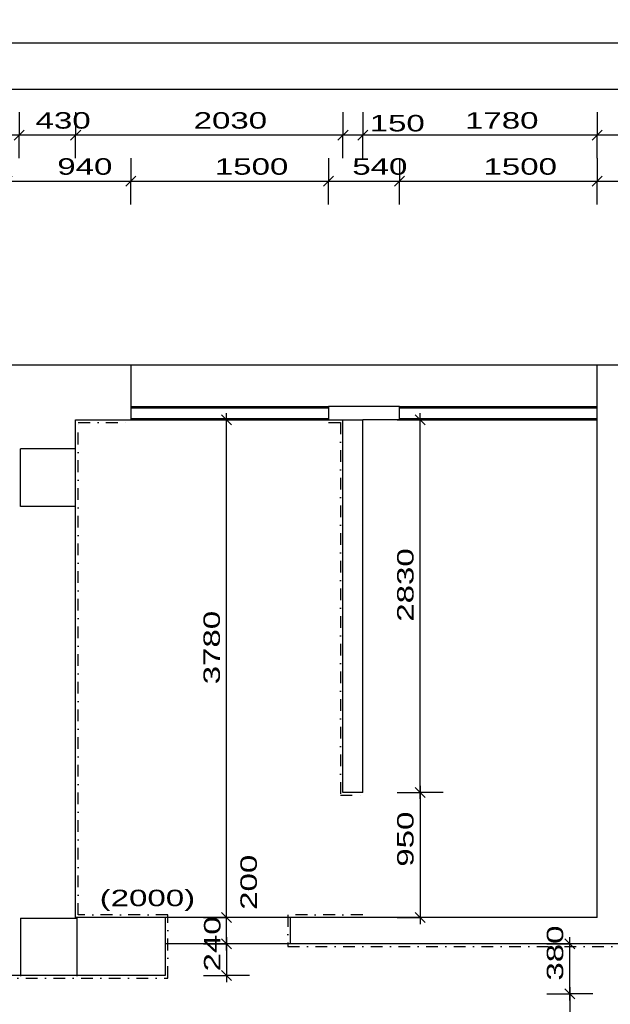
# Model space of a CAD drawing. Extents: x -196363 to 398972, y -489949 to -260582.
# Tile 58 of 256: x 70659 to 75144, y -374897 to -367420. Entities that reach past the tile are written whole.
import ezdxf

# ---------------------------------------------------------------- set-up
doc = ezdxf.new("R2010")
doc.units = 0
doc.header["$MEASUREMENT"] = 0
doc.linetypes.add('DOTDASH', pattern=[1, 0.3, -0.2, 0, -0.2, 0.3])
for name, color, linetype in [('koty', 1, 'Continuous'), ('noszdiv', 1, 'Continuous'), ('obklady', 14, 'Continuous'), ('okna', 2, 'Continuous')]:
    doc.layers.add(name, color=color, linetype=linetype)
doc.styles.add('SPIRITTXTSTYLE1', font='ROMAN')
doc.linetypes.add('CERCH2', pattern='A,0,-1,[17,dur+dsp vaclavov.shx,S=0.003401,R=0,X=-1,Y=0],0', length=1)
doc.dimstyles.new('SPIRITSTYLE186', dxfattribs={"dimtxt": 125, "dimasz": 12.7, "dimexe": 175, "dimexo": 1220.462158, "dimgap": 50, "dimtad": 1, "dimdec": 3, "dimzin": 0, "dimdsep": 46, "dimlunit": 7, "dimtxsty": 'SPIRITTXTSTYLE1', "dimblk1": '_TICKMARKS186', "dimblk2": '_TICKMARKS186', "dimsah": 1, "dimcen": 0.09, "dimdle": 50, "dimclrd": 1, "dimclre": 1, "dimclrt": 1, "dimadec": 0, "dimazin": 0, "dimtfac": 1, "dimtdec": 4, "dimtofl": 0, "dimtmove": 1, "dimatfit": 0, "dimfxl": 0, "dimtolj": 1, "dimtzin": 0, "dimarcsym": 0})
doc.dimstyles.new('SPIRITSTYLE187', dxfattribs={"dimtxt": 125, "dimasz": 12.7, "dimexe": 175, "dimexo": 1535.456787, "dimgap": 50, "dimtad": 1, "dimdec": 3, "dimzin": 0, "dimdsep": 46, "dimlunit": 7, "dimtxsty": 'SPIRITTXTSTYLE1', "dimblk1": '_TICKMARKS187', "dimblk2": '_TICKMARKS187', "dimsah": 1, "dimcen": 0.09, "dimdle": 50, "dimclrd": 1, "dimclre": 1, "dimclrt": 1, "dimadec": 0, "dimazin": 0, "dimtfac": 1, "dimtdec": 4, "dimtofl": 0, "dimtmove": 1, "dimatfit": 0, "dimfxl": 0, "dimtolj": 1, "dimtzin": 0, "dimarcsym": 0})
doc.dimstyles.new('SPIRITSTYLE197', dxfattribs={"dimtxt": 125, "dimasz": 12.7, "dimexe": 175, "dimexo": 4220.44043, "dimgap": 50, "dimtad": 1, "dimdec": 3, "dimzin": 0, "dimdsep": 46, "dimlunit": 7, "dimtxsty": 'SPIRITTXTSTYLE1', "dimblk1": '_TICKMARKS197', "dimblk2": '_TICKMARKS197', "dimsah": 1, "dimcen": 0.09, "dimdle": 50, "dimclrd": 1, "dimclre": 1, "dimclrt": 1, "dimadec": 0, "dimazin": 0, "dimtfac": 1, "dimtdec": 4, "dimtofl": 0, "dimtmove": 1, "dimatfit": 0, "dimfxl": 0, "dimtolj": 1, "dimtzin": 0, "dimarcsym": 0})
doc.dimstyles.new('SPIRITSTYLE198', dxfattribs={"dimtxt": 125, "dimasz": 12.7, "dimexe": 175, "dimexo": 3667.940674, "dimgap": 50, "dimtad": 1, "dimdec": 3, "dimzin": 0, "dimdsep": 46, "dimlunit": 7, "dimtxsty": 'SPIRITTXTSTYLE1', "dimblk1": '_TICKMARKS198', "dimblk2": '_TICKMARKS198', "dimsah": 1, "dimcen": 0.09, "dimdle": 50, "dimclrd": 1, "dimclre": 1, "dimclrt": 1, "dimadec": 0, "dimazin": 0, "dimtfac": 1, "dimtdec": 4, "dimtofl": 0, "dimtmove": 1, "dimatfit": 0, "dimfxl": 0, "dimtolj": 1, "dimtzin": 0, "dimarcsym": 0})
doc.dimstyles.new('SPIRITSTYLE199', dxfattribs={"dimtxt": 125, "dimasz": 12.7, "dimexe": 175, "dimexo": 3390.425781, "dimgap": 50, "dimtad": 1, "dimdec": 3, "dimzin": 0, "dimdsep": 46, "dimlunit": 7, "dimtxsty": 'SPIRITTXTSTYLE1', "dimblk1": '_TICKMARKS199', "dimblk2": '_TICKMARKS199', "dimsah": 1, "dimcen": 0.09, "dimdle": 50, "dimclrd": 1, "dimclre": 1, "dimclrt": 1, "dimadec": 0, "dimazin": 0, "dimtfac": 1, "dimtdec": 4, "dimtofl": 0, "dimtmove": 1, "dimatfit": 0, "dimfxl": 0, "dimtolj": 1, "dimtzin": 0, "dimarcsym": 0})
doc.dimstyles.new('SPIRITSTYLE200', dxfattribs={"dimtxt": 125, "dimasz": 12.7, "dimexe": 175, "dimexo": 3865.435547, "dimgap": 50, "dimtad": 1, "dimdec": 3, "dimzin": 0, "dimdsep": 46, "dimlunit": 7, "dimtxsty": 'SPIRITTXTSTYLE1', "dimblk1": '_TICKMARKS200', "dimblk2": '_TICKMARKS200', "dimsah": 1, "dimcen": 0.09, "dimdle": 50, "dimclrd": 1, "dimclre": 1, "dimclrt": 1, "dimadec": 0, "dimazin": 0, "dimtfac": 1, "dimtdec": 4, "dimtofl": 0, "dimtmove": 1, "dimatfit": 0, "dimfxl": 0, "dimtolj": 1, "dimtzin": 0, "dimarcsym": 0})
doc.dimstyles.new('SPIRITSTYLE201', dxfattribs={"dimtxt": 125, "dimasz": 12.7, "dimexe": 175, "dimexo": 3735.434082, "dimgap": 50, "dimtad": 1, "dimdec": 3, "dimzin": 0, "dimdsep": 46, "dimlunit": 7, "dimtxsty": 'SPIRITTXTSTYLE1', "dimblk1": '_TICKMARKS201', "dimblk2": '_TICKMARKS201', "dimsah": 1, "dimcen": 0.09, "dimdle": 50, "dimclrd": 1, "dimclre": 1, "dimclrt": 1, "dimadec": 0, "dimazin": 0, "dimtfac": 1, "dimtdec": 4, "dimtofl": 0, "dimtmove": 1, "dimatfit": 0, "dimfxl": 0, "dimtolj": 1, "dimtzin": 0, "dimarcsym": 0})
doc.dimstyles.new('SPIRITSTYLE203', dxfattribs={"dimtxt": 125, "dimasz": 12.7, "dimexe": 175, "dimexo": 1920.450439, "dimgap": 50, "dimtad": 1, "dimdec": 3, "dimzin": 0, "dimdsep": 46, "dimlunit": 7, "dimtxsty": 'SPIRITTXTSTYLE1', "dimblk1": '_TICKMARKS203', "dimblk2": '_TICKMARKS203', "dimsah": 1, "dimcen": 0.09, "dimdle": 50, "dimclrd": 1, "dimclre": 1, "dimclrt": 1, "dimadec": 0, "dimazin": 0, "dimtfac": 1, "dimtdec": 4, "dimtofl": 0, "dimtmove": 1, "dimatfit": 0, "dimfxl": 0, "dimtolj": 1, "dimtzin": 0, "dimarcsym": 0})
doc.dimstyles.new('SPIRITSTYLE205', dxfattribs={"dimtxt": 125, "dimasz": 12.7, "dimexe": 175, "dimexo": 2270.44458, "dimgap": 50, "dimtad": 1, "dimdec": 3, "dimzin": 0, "dimdsep": 46, "dimlunit": 7, "dimtxsty": 'SPIRITTXTSTYLE1', "dimblk1": '_TICKMARKS205', "dimblk2": '_TICKMARKS205', "dimsah": 1, "dimcen": 0.09, "dimdle": 50, "dimclrd": 1, "dimclre": 1, "dimclrt": 1, "dimadec": 0, "dimazin": 0, "dimtfac": 1, "dimtdec": 4, "dimtofl": 0, "dimtmove": 1, "dimatfit": 0, "dimfxl": 0, "dimtolj": 1, "dimtzin": 0, "dimarcsym": 0})
doc.dimstyles.new('SPIRITSTYLE245', dxfattribs={"dimtxt": 125, "dimasz": 12.7, "dimexe": 175, "dimexo": 362.467957, "dimgap": 50, "dimtad": 1, "dimdec": 3, "dimzin": 0, "dimdsep": 46, "dimlunit": 7, "dimtxsty": 'SPIRITTXTSTYLE1', "dimblk1": '_TICKMARKS245', "dimblk2": '_TICKMARKS245', "dimsah": 1, "dimcen": 0.09, "dimdle": 50, "dimclrd": 1, "dimclre": 1, "dimclrt": 1, "dimadec": 0, "dimazin": 0, "dimtfac": 1, "dimtdec": 4, "dimtofl": 0, "dimtmove": 1, "dimatfit": 0, "dimfxl": 0, "dimtolj": 1, "dimtzin": 0, "dimarcsym": 0})
doc.dimstyles.new('SPIRITSTYLE251', dxfattribs={"dimtxt": 125, "dimasz": 12.7, "dimexe": 175, "dimexo": 290.534363, "dimgap": 50, "dimtad": 1, "dimdec": 3, "dimzin": 0, "dimdsep": 46, "dimlunit": 7, "dimtxsty": 'SPIRITTXTSTYLE1', "dimblk1": '_TICKMARKS251', "dimblk2": '_TICKMARKS251', "dimsah": 1, "dimcen": 0.09, "dimdle": 50, "dimclrd": 1, "dimclre": 1, "dimclrt": 1, "dimadec": 0, "dimazin": 0, "dimtfac": 1, "dimtdec": 4, "dimtofl": 0, "dimtmove": 1, "dimatfit": 0, "dimfxl": 0, "dimtolj": 1, "dimtzin": 0, "dimarcsym": 0})
doc.dimstyles.new('SPIRITSTYLE252', dxfattribs={"dimtxt": 125, "dimasz": 12.7, "dimexe": 175, "dimexo": -165.537018, "dimgap": 50, "dimtad": 1, "dimdec": 3, "dimzin": 0, "dimdsep": 46, "dimlunit": 7, "dimtxsty": 'SPIRITTXTSTYLE1', "dimblk1": '_TICKMARKS252', "dimblk2": '_TICKMARKS252', "dimsah": 1, "dimcen": 0.09, "dimdle": 50, "dimclrd": 1, "dimclre": 1, "dimclrt": 1, "dimadec": 0, "dimazin": 0, "dimtfac": 1, "dimtdec": 4, "dimtofl": 0, "dimtmove": 1, "dimatfit": 0, "dimfxl": 0, "dimtolj": 1, "dimtzin": 0, "dimarcsym": 0})
doc.dimstyles.new('SPIRITSTYLE253', dxfattribs={"dimtxt": 125, "dimasz": 12.7, "dimexe": 175, "dimexo": 261.17804, "dimgap": 50, "dimtad": 1, "dimdec": 3, "dimzin": 0, "dimdsep": 46, "dimlunit": 7, "dimtxsty": 'SPIRITTXTSTYLE1', "dimblk1": '_TICKMARKS253', "dimblk2": '_TICKMARKS253', "dimsah": 1, "dimcen": 0.09, "dimdle": 50, "dimclrd": 1, "dimclre": 1, "dimclrt": 1, "dimadec": 0, "dimazin": 0, "dimtfac": 1, "dimtdec": 4, "dimtofl": 0, "dimtmove": 1, "dimatfit": 0, "dimfxl": 0, "dimtolj": 1, "dimtzin": 0, "dimarcsym": 0})
doc.dimstyles.new('SPIRITSTYLE26', dxfattribs={"dimtxt": 125, "dimasz": 12.7, "dimexe": 175, "dimexo": -175, "dimgap": 50, "dimtad": 1, "dimdec": 3, "dimzin": 0, "dimdsep": 46, "dimlunit": 7, "dimtxsty": 'SPIRITTXTSTYLE1', "dimblk1": '_TICKMARKS26', "dimblk2": '_TICKMARKS26', "dimsah": 1, "dimcen": 0.09, "dimdle": 50, "dimclrd": 1, "dimclre": 1, "dimclrt": 1, "dimadec": 0, "dimazin": 0, "dimtfac": 1, "dimtdec": 4, "dimtofl": 0, "dimtmove": 1, "dimatfit": 0, "dimfxl": 0, "dimtolj": 1, "dimtzin": 0, "dimarcsym": 0})

# ---------------------------------------------------------------- blocks, each defined once
blk = doc.blocks.new('_TICKMARKS186')
at = {"color": 1, "linetype": 'Continuous'}
blk.add_line((-3, -3), (3, 3), dxfattribs=at)
blk = doc.blocks.new('*D348')
at = {"color": 1, "linetype": 'Continuous', "ltscale": 300}
for p, q in [((70563.6, -368472.4, 1723.8), (70563.6, -368647.4, 1723.8)), ((71503.6, -368472.4, 1723.8), (71503.6, -368647.4, 1723.8)), ((70513.6, -368647.4, 1723.8), (71553.6, -368647.4, 1723.8)), ((70563.6, -368822.4, 1723.8), (70563.6, -368647.4, 1723.8)), ((71503.6, -368822.4, 1723.8), (71503.6, -368647.4, 1723.8))]:
    blk.add_line(p, q, dxfattribs=at)
at = {"color": 1, "linetype": 'Continuous', "ltscale": 300, "xscale": 12.69999980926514, "yscale": 12.69999980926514, "zscale": 12.69999980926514, "rotation": 180.0000050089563}
blk.add_blockref('_TICKMARKS186', (70563.6, -368647.4, 1723.8), dxfattribs=at)
at = {"color": 1, "linetype": 'Continuous', "ltscale": 300, "xscale": 12.69999980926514, "yscale": 12.69999980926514, "zscale": 12.69999980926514}
blk.add_blockref('_TICKMARKS186', (71503.6, -368647.4, 1723.8), dxfattribs=at)
at = {"color": 1, "linetype": 'Continuous', "ltscale": 300, "style": 'SPIRITTXTSTYLE1', "width": 1.5}
blk.add_text('940', height=125, dxfattribs=at).set_placement((70944.3, -368597.5, 1723.8))
blk = doc.blocks.new('*D349')
at = {"color": 1, "linetype": 'Continuous', "ltscale": 300}
for p, q in [((71503.6, -368472.4, 1723.8), (71503.6, -368647.4, 1723.8)), ((73003.6, -368472.4, 1723.8), (73003.6, -368647.4, 1723.8)), ((71453.6, -368647.4, 1723.8), (73053.6, -368647.4, 1723.8)), ((71503.6, -368822.4, 1723.8), (71503.6, -368647.4, 1723.8)), ((73003.6, -368822.4, 1723.8), (73003.6, -368647.4, 1723.8))]:
    blk.add_line(p, q, dxfattribs=at)
at = {"color": 1, "linetype": 'Continuous', "ltscale": 300, "xscale": 12.69999980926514, "yscale": 12.69999980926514, "zscale": 12.69999980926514, "rotation": 180.0000050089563}
blk.add_blockref('_TICKMARKS186', (71503.6, -368647.4, 1723.8), dxfattribs=at)
at = {"color": 1, "linetype": 'Continuous', "ltscale": 300, "xscale": 12.69999980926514, "yscale": 12.69999980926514, "zscale": 12.69999980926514}
blk.add_blockref('_TICKMARKS186', (73003.6, -368647.4, 1723.8), dxfattribs=at)
at = {"color": 1, "linetype": 'Continuous', "ltscale": 300, "style": 'SPIRITTXTSTYLE1', "width": 1.5}
blk.add_text('1500', height=125, dxfattribs=at).set_placement((72140.5, -368597.5, 1723.8))
blk = doc.blocks.new('_TICKMARKS187')
at = {"color": 1, "linetype": 'Continuous'}
blk.add_line((-3, -3), (3, 3), dxfattribs=at)
blk = doc.blocks.new('*D350')
at = {"color": 1, "linetype": 'Continuous', "ltscale": 300}
for p, q in [((73003.6, -368472.4, 1723.8), (73003.6, -368647.4, 1723.8)), ((73543.6, -368472.4, 1723.8), (73543.6, -368647.4, 1723.8)), ((72953.6, -368647.4, 1723.8), (73593.6, -368647.4, 1723.8)), ((73003.6, -368822.4, 1723.8), (73003.6, -368647.4, 1723.8)), ((73543.6, -368822.4, 1723.8), (73543.6, -368647.4, 1723.8))]:
    blk.add_line(p, q, dxfattribs=at)
at = {"color": 1, "linetype": 'Continuous', "ltscale": 300, "xscale": 12.69999980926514, "yscale": 12.69999980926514, "zscale": 12.69999980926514, "rotation": 180.0000050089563}
blk.add_blockref('_TICKMARKS187', (73003.6, -368647.4, 1723.8), dxfattribs=at)
at = {"color": 1, "linetype": 'Continuous', "ltscale": 300, "xscale": 12.69999980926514, "yscale": 12.69999980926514, "zscale": 12.69999980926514}
blk.add_blockref('_TICKMARKS187', (73543.6, -368647.4, 1723.8), dxfattribs=at)
at = {"color": 1, "linetype": 'Continuous', "ltscale": 300, "style": 'SPIRITTXTSTYLE1', "width": 1.5}
blk.add_text('540', height=125, dxfattribs=at).set_placement((73184.3, -368597.5, 1723.8))
blk = doc.blocks.new('*D351')
at = {"color": 1, "linetype": 'Continuous', "ltscale": 300}
for p, q in [((73543.6, -368472.4, 1723.8), (73543.6, -368647.4, 1723.8)), ((75043.6, -368472.4, 1723.8), (75043.6, -368647.4, 1723.8)), ((73493.6, -368647.4, 1723.8), (75093.6, -368647.4, 1723.8)), ((73543.6, -368822.4, 1723.8), (73543.6, -368647.4, 1723.8)), ((75043.6, -368822.4, 1723.8), (75043.6, -368647.4, 1723.8))]:
    blk.add_line(p, q, dxfattribs=at)
at = {"color": 1, "linetype": 'Continuous', "ltscale": 300, "xscale": 12.69999980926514, "yscale": 12.69999980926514, "zscale": 12.69999980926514, "rotation": 180.0000050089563}
blk.add_blockref('_TICKMARKS187', (73543.6, -368647.4, 1723.8), dxfattribs=at)
at = {"color": 1, "linetype": 'Continuous', "ltscale": 300, "xscale": 12.69999980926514, "yscale": 12.69999980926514, "zscale": 12.69999980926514}
blk.add_blockref('_TICKMARKS187', (75043.6, -368647.4, 1723.8), dxfattribs=at)
at = {"color": 1, "linetype": 'Continuous', "ltscale": 300, "style": 'SPIRITTXTSTYLE1', "width": 1.5}
blk.add_text('1500', height=125, dxfattribs=at).set_placement((74180.5, -368597.5, 1723.8))
blk = doc.blocks.new('*D352')
at = {"color": 1, "linetype": 'Continuous', "ltscale": 300}
for p, q in [((75043.578125, -368472.4375, 1723.800049), (75043.578125, -368647.4375, 1723.800049)), ((76013.5625, -368472.4375, 1723.800049), (76013.5625, -368647.4375, 1723.800049)), ((74993.578125, -368647.4375, 1723.800049), (76063.5625, -368647.4375, 1723.800049)), ((75043.578125, -368822.4375, 1723.800049), (75043.578125, -368647.4375, 1723.800049)), ((76013.5625, -368822.4375, 1723.800049), (76013.5625, -368647.4375, 1723.800049))]:
    blk.add_line(p, q, dxfattribs=at)
at = {"color": 1, "linetype": 'Continuous', "ltscale": 300, "xscale": 12.69999980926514, "yscale": 12.69999980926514, "zscale": 12.69999980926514, "rotation": 180.0000050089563}
blk.add_blockref('_TICKMARKS186', (75043.578125, -368647.4375, 1723.800049), dxfattribs=at)
at = {"color": 1, "linetype": 'Continuous', "ltscale": 300, "xscale": 12.69999980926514, "yscale": 12.69999980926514, "zscale": 12.69999980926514}
blk.add_blockref('_TICKMARKS186', (76013.5625, -368647.4375, 1723.800049), dxfattribs=at)
at = {"color": 1, "linetype": 'Continuous', "ltscale": 300, "style": 'SPIRITTXTSTYLE1', "width": 1.5}
blk.add_text('970', height=125, dxfattribs=at).set_placement((75439.28125, -368597.46875, 1723.800049))
blk = doc.blocks.new('_TICKMARKS197')
at = {"color": 1, "linetype": 'Continuous'}
blk.add_line((-3, -3), (3, 3), dxfattribs=at)
blk = doc.blocks.new('*D367')
at = {"color": 1, "linetype": 'Continuous', "ltscale": 300}
for p, q in [((75043.6, -368122.4, 1723.8), (75043.6, -368297.4, 1723.8)), ((75243.6, -368122.4, 1723.8), (75243.6, -368297.4, 1723.8)), ((75293.6, -368297.4, 1723.8), (74993.6, -368297.4, 1723.8)), ((75043.6, -368472.4, 1723.8), (75043.6, -368297.4, 1723.8)), ((75243.6, -368472.4, 1723.8), (75243.6, -368297.4, 1723.8))]:
    blk.add_line(p, q, dxfattribs=at)
at = {"color": 1, "linetype": 'Continuous', "ltscale": 300, "xscale": 12.69999980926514, "yscale": 12.69999980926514, "zscale": 12.69999980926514}
for p, rotation in [((75043.6, -368297.4, 1723.8), 180.0000050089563), ((75243.6, -368297.4, 1723.8), 360.0000100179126)]:
    blk.add_blockref('_TICKMARKS197', p, dxfattribs=dict(at, rotation=rotation))
at = {"color": 1, "linetype": 'Continuous', "ltscale": 300, "style": 'SPIRITTXTSTYLE1', "width": 1.5}
blk.add_text('200', height=125, rotation=360.00001, dxfattribs=at).set_placement((75285.3, -368278, 1723.8))
blk = doc.blocks.new('_TICKMARKS198')
at = {"color": 1, "linetype": 'Continuous'}
blk.add_line((-3, -3), (3, 3), dxfattribs=at)
blk = doc.blocks.new('*D368')
at = {"color": 1, "linetype": 'Continuous', "ltscale": 300}
for p, q in [((73263.6, -368122.4, 1723.8), (73263.6, -368297.4, 1723.8)), ((75043.6, -368122.4, 1723.8), (75043.6, -368297.4, 1723.8)), ((75093.6, -368297.4, 1723.8), (73213.6, -368297.4, 1723.8)), ((73263.6, -368472.4, 1723.8), (73263.6, -368297.4, 1723.8)), ((75043.6, -368472.4, 1723.8), (75043.6, -368297.4, 1723.8))]:
    blk.add_line(p, q, dxfattribs=at)
at = {"color": 1, "linetype": 'Continuous', "ltscale": 300, "xscale": 12.69999980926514, "yscale": 12.69999980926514, "zscale": 12.69999980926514}
for p, rotation in [((73263.6, -368297.4, 1723.8), 180.0000050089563), ((75043.6, -368297.4, 1723.8), 360.0000100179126)]:
    blk.add_blockref('_TICKMARKS198', p, dxfattribs=dict(at, rotation=rotation))
at = {"color": 1, "linetype": 'Continuous', "ltscale": 300, "style": 'SPIRITTXTSTYLE1', "width": 1.5}
blk.add_text('1780', height=125, rotation=360.00001, dxfattribs=at).set_placement((74040.5, -368247.5, 1723.8))
blk = doc.blocks.new('_TICKMARKS199')
at = {"color": 1, "linetype": 'Continuous'}
blk.add_line((-3, -3), (3, 3), dxfattribs=at)
blk = doc.blocks.new('*D369')
at = {"color": 1, "linetype": 'Continuous', "ltscale": 300}
for p, q in [((73113.6, -368122.4, 1723.8), (73113.6, -368297.4, 1723.8)), ((73263.6, -368122.4, 1723.8), (73263.6, -368297.4, 1723.8)), ((73313.6, -368297.4, 1723.8), (73063.6, -368297.4, 1723.8)), ((73113.6, -368472.4, 1723.8), (73113.6, -368297.4, 1723.8)), ((73263.6, -368472.4, 1723.8), (73263.6, -368297.4, 1723.8))]:
    blk.add_line(p, q, dxfattribs=at)
at = {"color": 1, "linetype": 'Continuous', "ltscale": 300, "xscale": 12.69999980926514, "yscale": 12.69999980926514, "zscale": 12.69999980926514}
for p, rotation in [((73113.6, -368297.4, 1723.8), 180.0000050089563), ((73263.6, -368297.4, 1723.8), 360.0000100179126)]:
    blk.add_blockref('_TICKMARKS199', p, dxfattribs=dict(at, rotation=rotation))
at = {"color": 1, "linetype": 'Continuous', "ltscale": 300, "style": 'SPIRITTXTSTYLE1', "width": 1.5}
blk.add_text('150', height=125, rotation=360.00001, dxfattribs=at).set_placement((73316.5, -368268.6, 1723.8))
blk = doc.blocks.new('*D370')
at = {"color": 1, "linetype": 'Continuous', "ltscale": 300}
for p, q in [((71083.6, -368122.4, 1723.8), (71083.6, -368297.4, 1723.8)), ((73113.6, -368122.4, 1723.8), (73113.6, -368297.4, 1723.8)), ((73163.6, -368297.4, 1723.8), (71033.6, -368297.4, 1723.8)), ((71083.6, -368472.4, 1723.8), (71083.6, -368297.4, 1723.8)), ((73113.6, -368472.4, 1723.8), (73113.6, -368297.4, 1723.8))]:
    blk.add_line(p, q, dxfattribs=at)
at = {"color": 1, "linetype": 'Continuous', "ltscale": 300, "xscale": 12.69999980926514, "yscale": 12.69999980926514, "zscale": 12.69999980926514}
for p, rotation in [((71083.6, -368297.4, 1723.8), 180.0000050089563), ((73113.6, -368297.4, 1723.8), 360.0000100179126)]:
    blk.add_blockref('_TICKMARKS199', p, dxfattribs=dict(at, rotation=rotation))
at = {"color": 1, "linetype": 'Continuous', "ltscale": 300, "style": 'SPIRITTXTSTYLE1', "width": 1.5}
blk.add_text('2030', height=125, rotation=360.00001, dxfattribs=at).set_placement((71979.5, -368247.5, 1723.8))
blk = doc.blocks.new('_TICKMARKS200')
at = {"color": 1, "linetype": 'Continuous'}
blk.add_line((-3, -3), (3, 3), dxfattribs=at)
blk = doc.blocks.new('*D371')
at = {"color": 1, "linetype": 'Continuous', "ltscale": 300}
for p, q in [((70653.6, -368122.4, 1723.8), (70653.6, -368297.4, 1723.8)), ((71083.6, -368122.4, 1723.8), (71083.6, -368297.4, 1723.8)), ((71133.6, -368297.4, 1723.8), (70603.6, -368297.4, 1723.8)), ((70653.6, -368472.4, 1723.8), (70653.6, -368297.4, 1723.8)), ((71083.6, -368472.4, 1723.8), (71083.6, -368297.4, 1723.8))]:
    blk.add_line(p, q, dxfattribs=at)
at = {"color": 1, "linetype": 'Continuous', "ltscale": 300, "xscale": 12.69999980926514, "yscale": 12.69999980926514, "zscale": 12.69999980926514}
for p, rotation in [((70653.6, -368297.4, 1723.8), 180.0000050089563), ((71083.6, -368297.4, 1723.8), 360.0000100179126)]:
    blk.add_blockref('_TICKMARKS200', p, dxfattribs=dict(at, rotation=rotation))
at = {"color": 1, "linetype": 'Continuous', "ltscale": 300, "style": 'SPIRITTXTSTYLE1', "width": 1.5}
blk.add_text('430', height=125, rotation=360.00001, dxfattribs=at).set_placement((70779.3, -368247.5, 1723.8))
blk = doc.blocks.new('_TICKMARKS201')
at = {"color": 1, "linetype": 'Continuous'}
blk.add_line((-3, -3), (3, 3), dxfattribs=at)
blk = doc.blocks.new('*D372')
at = {"color": 1, "linetype": 'Continuous', "ltscale": 300}
for p, q in [((68003.6, -368122.4, 1723.8), (68003.6, -368297.4, 1723.8)), ((70653.6, -368122.4, 1723.8), (70653.6, -368297.4, 1723.8)), ((70703.6, -368297.4, 1723.8), (67953.6, -368297.4, 1723.8)), ((68003.6, -368472.4, 1723.8), (68003.6, -368297.4, 1723.8)), ((70653.6, -368472.4, 1723.8), (70653.6, -368297.4, 1723.8))]:
    blk.add_line(p, q, dxfattribs=at)
at = {"color": 1, "linetype": 'Continuous', "ltscale": 300, "xscale": 12.69999980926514, "yscale": 12.69999980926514, "zscale": 12.69999980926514}
for p, rotation in [((68003.6, -368297.4, 1723.8), 180.0000050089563), ((70653.6, -368297.4, 1723.8), 360.0000100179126)]:
    blk.add_blockref('_TICKMARKS201', p, dxfattribs=dict(at, rotation=rotation))
at = {"color": 1, "linetype": 'Continuous', "ltscale": 300, "style": 'SPIRITTXTSTYLE1', "width": 1.5}
blk.add_text('2650', height=125, rotation=360.00001, dxfattribs=at).set_placement((69209.5, -368247.5, 1723.8))
blk = doc.blocks.new('_TICKMARKS203')
at = {"color": 1, "linetype": 'Continuous'}
blk.add_line((-3, -3), (3, 3), dxfattribs=at)
blk = doc.blocks.new('*D374')
at = {"color": 1, "linetype": 'Continuous', "ltscale": 300}
for p, q in [((67703.6, -367772.5, 1723.8), (67703.6, -367947.4, 1723.8)), ((87283.6, -367772.5, 1723.8), (87283.6, -367947.4, 1723.8)), ((67653.6, -367947.4, 1723.8), (87333.6, -367947.4, 1723.8)), ((67703.6, -368122.4, 1723.8), (67703.6, -367947.4, 1723.8)), ((87283.6, -368122.4, 1723.8), (87283.6, -367947.4, 1723.8))]:
    blk.add_line(p, q, dxfattribs=at)
at = {"color": 1, "linetype": 'Continuous', "ltscale": 300, "xscale": 12.69999980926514, "yscale": 12.69999980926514, "zscale": 12.69999980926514, "rotation": 180.0000050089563}
blk.add_blockref('_TICKMARKS203', (67703.6, -367947.4, 1723.8), dxfattribs=at)
at = {"color": 1, "linetype": 'Continuous', "ltscale": 300, "xscale": 12.69999980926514, "yscale": 12.69999980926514, "zscale": 12.69999980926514}
blk.add_blockref('_TICKMARKS203', (87283.6, -367947.4, 1723.8), dxfattribs=at)
at = {"color": 1, "linetype": 'Continuous', "ltscale": 300, "style": 'SPIRITTXTSTYLE1', "width": 1.5}
blk.add_text('19580', height=125, dxfattribs=at).set_placement((77350.7, -367897.5, 1723.8))
blk = doc.blocks.new('_TICKMARKS205')
at = {"color": 1, "linetype": 'Continuous'}
blk.add_line((-3, -3), (3, 3), dxfattribs=at)
blk = doc.blocks.new('*D378')
at = {"color": 1, "linetype": 'Continuous', "ltscale": 300}
for p, q in [((67703.6, -367422.5, 1723.8), (67703.6, -367597.5, 1723.8)), ((94353.6, -367422.5, 1723.8), (94353.6, -367597.5, 1723.8)), ((94403.6, -367597.5, 1723.8), (67653.6, -367597.5, 1723.8)), ((67703.6, -367772.5, 1723.8), (67703.6, -367597.5, 1723.8)), ((94353.6, -367772.5, 1723.8), (94353.6, -367597.5, 1723.8))]:
    blk.add_line(p, q, dxfattribs=at)
at = {"color": 1, "linetype": 'Continuous', "ltscale": 300, "xscale": 12.69999980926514, "yscale": 12.69999980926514, "zscale": 12.69999980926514}
for p, rotation in [((67703.6, -367597.5, 1723.8), 180.0000050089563), ((94353.6, -367597.5, 1723.8), 360.0000100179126)]:
    blk.add_blockref('_TICKMARKS205', p, dxfattribs=dict(at, rotation=rotation))
at = {"color": 1, "linetype": 'Continuous', "ltscale": 300, "style": 'SPIRITTXTSTYLE1', "width": 1.5}
blk.add_text('26650', height=125, rotation=360.00001, dxfattribs=at).set_placement((80879.8, -367547.5, 1723.8))
blk = doc.blocks.new('_TICKMARKS245')
at = {"color": 1, "linetype": 'Continuous'}
blk.add_line((-3, -3), (3, 3), dxfattribs=at)
blk = doc.blocks.new('*D466')
at = {"color": 1, "linetype": 'Continuous', "ltscale": 300}
for p, q in [((74836.1, -374867.9, 1723.8), (74836.1, -374387.9, 1723.8)), ((74661.1, -374437.9, 1723.8), (74836.1, -374437.9, 1723.8)), ((75011.1, -374437.9, 1723.8), (74836.1, -374437.9, 1723.8)), ((74661.1, -374817.9, 1723.8), (74836.1, -374817.9, 1723.8)), ((75011.1, -374817.9, 1723.8), (74836.1, -374817.9, 1723.8))]:
    blk.add_line(p, q, dxfattribs=at)
at = {"color": 1, "linetype": 'Continuous', "ltscale": 300, "xscale": 12.69999980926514, "yscale": 12.69999980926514, "zscale": 12.69999980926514}
for p, rotation in [((74836.1, -374437.9, 1723.8), 90.00000250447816), ((74836.1, -374817.9, 1723.8), 270.0000006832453)]:
    blk.add_blockref('_TICKMARKS245', p, dxfattribs=dict(at, rotation=rotation))
at = {"color": 1, "linetype": 'Continuous', "ltscale": 300, "style": 'SPIRITTXTSTYLE1', "width": 1.5}
blk.add_text('380', height=125, rotation=90, dxfattribs=at).set_placement((74786.1, -374717.2, 1723.8))
blk = doc.blocks.new('*D467')
at = {"color": 1, "linetype": 'Continuous', "ltscale": 300}
for p, q in [((74836.1, -374767.9, 1723.8), (74836.1, -376337.9, 1723.8)), ((74661.1, -374817.9, 1723.8), (74836.1, -374817.9, 1723.8)), ((75011.1, -374817.9, 1723.8), (74836.1, -374817.9, 1723.8)), ((74661.1, -376287.9, 1723.8), (74836.1, -376287.9, 1723.8)), ((75011.1, -376287.9, 1723.8), (74836.1, -376287.9, 1723.8))]:
    blk.add_line(p, q, dxfattribs=at)
at = {"color": 1, "linetype": 'Continuous', "ltscale": 300, "xscale": 12.69999980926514, "yscale": 12.69999980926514, "zscale": 12.69999980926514}
for p, rotation in [((74836.1, -374817.9, 1723.8), 90.00000250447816), ((74836.1, -376287.9, 1723.8), -90.00000250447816)]:
    blk.add_blockref('_TICKMARKS245', p, dxfattribs=dict(at, rotation=rotation))
at = {"color": 1, "linetype": 'Continuous', "ltscale": 300, "style": 'SPIRITTXTSTYLE1', "width": 1.5}
blk.add_text('1470', height=125, rotation=450.00002, dxfattribs=at).set_placement((74786.1, -375666, 1723.8))
blk = doc.blocks.new('_TICKMARKS251')
at = {"color": 1, "linetype": 'Continuous'}
blk.add_line((-3, -3), (3, 3), dxfattribs=at)
blk = doc.blocks.new('*D477')
at = {"color": 1, "linetype": 'Continuous', "ltscale": 300}
for p, q in [((72229.1, -374387.9, 1723.8), (72229.1, -374727.9, 1723.8)), ((72054.1, -374437.9, 1723.8), (72229.1, -374437.9, 1723.8)), ((72404.1, -374437.9, 1723.8), (72229.1, -374437.9, 1723.8)), ((72054.1, -374677.9, 1723.8), (72229.1, -374677.9, 1723.8)), ((72404.1, -374677.9, 1723.8), (72229.1, -374677.9, 1723.8))]:
    blk.add_line(p, q, dxfattribs=at)
at = {"color": 1, "linetype": 'Continuous', "ltscale": 300, "xscale": 12.69999980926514, "yscale": 12.69999980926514, "zscale": 12.69999980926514}
for p, rotation in [((72229.1, -374437.9, 1723.8), 90.00000250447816), ((72229.1, -374677.9, 1723.8), -90.00000250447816)]:
    blk.add_blockref('_TICKMARKS251', p, dxfattribs=dict(at, rotation=rotation))
at = {"color": 1, "linetype": 'Continuous', "ltscale": 300, "style": 'SPIRITTXTSTYLE1', "width": 1.5}
blk.add_text('240', height=125, rotation=450.00002, dxfattribs=at).set_placement((72183, -374647.5, 1723.8))
blk = doc.blocks.new('_TICKMARKS26')
at = {"color": 1, "linetype": 'Continuous'}
blk.add_line((-3, -3), (3, 3), dxfattribs=at)
blk = doc.blocks.new('*D478')
at = {"color": 1, "linetype": 'Continuous', "ltscale": 300}
for p, q in [((72229.1, -374487.9, 1723.8), (72229.1, -374187.9, 1723.8)), ((72054.1, -374237.9, 1723.8), (72229.1, -374237.9, 1723.8)), ((72404.1, -374237.9, 1723.8), (72229.1, -374237.9, 1723.8)), ((72054.1, -374437.9, 1723.8), (72229.1, -374437.9, 1723.8)), ((72404.1, -374437.9, 1723.8), (72229.1, -374437.9, 1723.8))]:
    blk.add_line(p, q, dxfattribs=at)
at = {"color": 1, "linetype": 'Continuous', "ltscale": 300, "xscale": 12.69999980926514, "yscale": 12.69999980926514, "zscale": 12.69999980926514}
for p, rotation in [((72229.1, -374237.9, 1723.8), 90.00000250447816), ((72229.1, -374437.9, 1723.8), 270.0000006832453)]:
    blk.add_blockref('_TICKMARKS26', p, dxfattribs=dict(at, rotation=rotation))
at = {"color": 1, "linetype": 'Continuous', "ltscale": 300, "style": 'SPIRITTXTSTYLE1', "width": 1.5}
blk.add_text('200', height=125, rotation=90, dxfattribs=at).set_placement((72459.5, -374179.7, 1723.8))
blk = doc.blocks.new('_TICKMARKS252')
at = {"color": 1, "linetype": 'Continuous'}
blk.add_line((-3, -3), (3, 3), dxfattribs=at)
blk = doc.blocks.new('*D479')
at = {"color": 1, "linetype": 'Continuous', "ltscale": 300}
for p, q in [((72054.1, -370457.9, 1723.8), (72229.1, -370457.9, 1723.8)), ((72229.1, -374287.9, 1723.8), (72229.1, -370407.9, 1723.8)), ((72404.1, -370457.9, 1723.8), (72229.1, -370457.9, 1723.8)), ((72054.1, -374237.9, 1723.8), (72229.1, -374237.9, 1723.8)), ((72404.1, -374237.9, 1723.8), (72229.1, -374237.9, 1723.8))]:
    blk.add_line(p, q, dxfattribs=at)
at = {"color": 1, "linetype": 'Continuous', "ltscale": 300, "xscale": 12.69999980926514, "yscale": 12.69999980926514, "zscale": 12.69999980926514}
for p, rotation in [((72229.1, -370457.9, 1723.8), 90.00000250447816), ((72229.1, -374237.9, 1723.8), 270.0000006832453)]:
    blk.add_blockref('_TICKMARKS252', p, dxfattribs=dict(at, rotation=rotation))
at = {"color": 1, "linetype": 'Continuous', "ltscale": 300, "style": 'SPIRITTXTSTYLE1', "width": 1.5}
blk.add_text('3780', height=125, rotation=90, dxfattribs=at).set_placement((72179.1, -372466.9, 1723.8))
blk = doc.blocks.new('_TICKMARKS253')
at = {"color": 1, "linetype": 'Continuous'}
blk.add_line((-3, -3), (3, 3), dxfattribs=at)
blk = doc.blocks.new('*D480')
at = {"color": 1, "linetype": 'Continuous', "ltscale": 300}
for p, q in [((73699.7, -373237.8, 1723.8), (73699.7, -374287.9, 1723.8)), ((73524.8, -373287.8, 1723.8), (73699.7, -373287.8, 1723.8)), ((73874.7, -373287.8, 1723.8), (73699.7, -373287.8, 1723.8)), ((73524.8, -374237.9, 1723.8), (73699.7, -374237.9, 1723.8)), ((73874.7, -374237.9, 1723.8), (73699.7, -374237.9, 1723.8))]:
    blk.add_line(p, q, dxfattribs=at)
at = {"color": 1, "linetype": 'Continuous', "ltscale": 300, "xscale": 12.69999980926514, "yscale": 12.69999980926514, "zscale": 12.69999980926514}
for p, rotation in [((73699.7, -373287.8, 1723.8), 90.00000250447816), ((73699.7, -374237.9, 1723.8), -90.00000250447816)]:
    blk.add_blockref('_TICKMARKS253', p, dxfattribs=dict(at, rotation=rotation))
at = {"color": 1, "linetype": 'Continuous', "ltscale": 300, "style": 'SPIRITTXTSTYLE1', "width": 1.5}
blk.add_text('950', height=125, rotation=450.00002, dxfattribs=at).set_placement((73649.7, -373852.2, 1723.8))
blk = doc.blocks.new('*D481')
at = {"color": 1, "linetype": 'Continuous', "ltscale": 300}
for p, q in [((73524.8, -370457.9, 1723.8), (73699.7, -370457.9, 1723.8)), ((73699.7, -373337.8, 1723.8), (73699.7, -370407.9, 1723.8)), ((73874.7, -370457.9, 1723.8), (73699.7, -370457.9, 1723.8)), ((73524.8, -373287.8, 1723.8), (73699.7, -373287.8, 1723.8)), ((73874.7, -373287.8, 1723.8), (73699.7, -373287.8, 1723.8))]:
    blk.add_line(p, q, dxfattribs=at)
at = {"color": 1, "linetype": 'Continuous', "ltscale": 300, "xscale": 12.69999980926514, "yscale": 12.69999980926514, "zscale": 12.69999980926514}
for p, rotation in [((73699.7, -370457.9, 1723.8), 90.00000250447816), ((73699.7, -373287.8, 1723.8), 270.0000006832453)]:
    blk.add_blockref('_TICKMARKS253', p, dxfattribs=dict(at, rotation=rotation))
at = {"color": 1, "linetype": 'Continuous', "ltscale": 300, "style": 'SPIRITTXTSTYLE1', "width": 1.5}
blk.add_text('2830', height=125, rotation=90, dxfattribs=at).set_placement((73649.7, -371991.9, 1723.8))

msp = doc.modelspace()

# ---------------------------------------------------------------- linework, layer by layer
at = {"layer": 'noszdiv', "color": 1, "linetype": 'Continuous', "ltscale": 300}
for p, q in [((72303.57812, -370042.90625, 2623.80005), (68763.57031, -370042.90625, 2623.80005)), ((71503.57031, -370042.90625, 2623.80005), (70563.57812, -370042.90625, 2623.80005)), ((75043.57812, -370042.90625, 2623.80005), (71503.57031, -370042.90625, 2623.80005)), ((71503.57031, -370042.90625, 2623.80005), (71503.57031, -370457.875, 2623.80005)), ((75043.57812, -370457.875, 2623.80005), (75043.57812, -370042.90625, 2623.80005)), ((76013.5625, -370042.90625, 2623.80005), (75043.57812, -370042.90625, 2623.80005)), ((73543.58594, -370357.90625, 2623.80005), (73003.58594, -370357.90625, 2623.80005)), ((73003.58594, -370357.90625, 2623.80005), (73003.58594, -370457.875, 2623.80005)), ((73543.58594, -370457.875, 2623.80005), (73543.58594, -370357.90625, 2623.80005)), ((75043.57812, -370357.90625, 2623.80005), (75043.57812, -370357.90625, 2623.80005)), ((71083.57812, -374237.875, 2623.80005), (71083.57812, -370457.875, 2623.80005)), ((71083.57812, -370457.875, 2623.80005), (71503.57031, -370457.875, 2623.80005)), ((73003.58594, -370457.875, 2623.80005), (73113.57031, -370457.875, 2623.80005)), ((73113.57031, -373287.84375, 2623.80005), (73113.57031, -370457.875, 2623.80005)), ((73113.57031, -370457.875, 2623.80005), (73263.5625, -370457.875, 2623.80005)), ((73543.58594, -370457.875, 2623.80005), (73263.5625, -370457.875, 2623.80005)), ((73263.5625, -373287.84375, 2623.80005), (73263.5625, -370457.875, 2623.80005)), ((75043.57812, -374237.875, 2623.80005), (75043.57812, -370457.875, 2623.80005)), ((75043.57812, -370457.875, 2623.80005), (75043.57812, -370457.875, 2623.80005)), ((71083.55469, -374227.90625, 2623.80005), (71083.55469, -370477.90625, 2623.80005)), ((70663.5625, -371117.875, 2623.80005), (70663.5625, -370677.875, 2623.80005)), ((71083.55469, -370677.875, 2623.80005), (70663.5625, -370677.875, 2623.80005)), ((71083.55469, -371117.875, 2623.80005), (70663.5625, -371117.875, 2623.80005)), ((73263.5625, -373287.84375, 2623.80005), (73113.57031, -373287.84375, 2623.80005)), ((70663.5625, -374242.84375, 2623.80005), (71093.57812, -374242.84375, 2623.80005)), ((70663.5625, -374242.84375, 2623.80005), (70663.5625, -374682.875, 2623.80005)), ((71763.57812, -374237.875, 2623.80005), (71083.57812, -374237.875, 2623.80005)), ((71093.57812, -374242.84375, 2623.80005), (71093.57812, -374682.875, 2623.80005)), ((71763.57812, -374237.875, 2623.80005), (71763.57812, -374677.875, 2623.80005)), ((75043.57812, -374237.875, 2623.80005), (72713.57031, -374237.875, 2623.80005)), ((72713.57031, -374237.875, 2623.80005), (72713.57031, -374437.875, 2623.80005)), ((75373.57812, -374437.875, 2623.80005), (72713.57031, -374437.875, 2623.80005)), ((71763.57812, -374677.875, 2623.80005), (69883.57812, -374677.875, 2623.80005))]:
    msp.add_line(p, q, dxfattribs=at)
at = {"layer": 'noszdiv', "color": 1, "linetype": 'CERCH2', "ltscale": 300}
for p, q in [((72713.57031, -374237.875, 2623.80005), (71763.57812, -374237.875, 2623.80005)), ((72713.57031, -374437.875, 2623.80005), (71763.57812, -374437.875, 2623.80005))]:
    msp.add_line(p, q, dxfattribs=at)
at = {"layer": 'obklady', "color": 14, "linetype": 'DOTDASH', "ltscale": 300}
for p, q in [((71103.58594, -374217.875, 4347.59961), (71103.58594, -370477.875, 4347.59961)), ((71103.58594, -370477.875, 4347.59961), (71503.57031, -370477.875, 4347.59961)), ((73003.58594, -370477.875, 4347.59961), (73093.57031, -370477.875, 4347.59961)), ((73093.57031, -370477.875, 4347.59961), (73093.57031, -373307.84375, 4347.59961)), ((73093.57031, -373307.84375, 4347.59961), (73263.5625, -373307.84375, 4347.59961)), ((71783.57812, -374217.875, 4347.59961), (71103.58594, -374217.875, 4347.59961)), ((71783.57812, -374697.875, 4347.59961), (71783.57812, -374217.875, 4347.59961)), ((73263.5625, -374217.875, 4347.59961), (72693.5625, -374217.875, 4347.59961)), ((72693.5625, -374217.875, 4347.59961), (72693.5625, -374457.875, 4347.59961)), ((72693.5625, -374457.875, 4347.59961), (75353.57031, -374457.875, 4347.59961)), ((69863.57812, -374697.875, 4347.59961), (71783.57812, -374697.875, 4347.59961))]:
    msp.add_line(p, q, dxfattribs=at)
at = {"layer": 'okna', "color": 7, "linetype": 'Continuous', "ltscale": 300}
for p, q in [((71503.57031, -370357.90625, 3447.6001), (73003.58594, -370357.90625, 3447.6001)), ((71503.57031, -370367.90625, 3523.80005), (73003.58594, -370367.90625, 3523.80005)), ((73543.58594, -370357.90625, 3447.6001), (75043.57812, -370357.90625, 3447.6001)), ((73543.58594, -370367.90625, 3523.80005), (75043.57812, -370367.90625, 3523.80005)), ((71503.57031, -370447.90625, 3523.80005), (73003.58594, -370447.90625, 3523.80005)), ((71503.57031, -370457.875, 3447.6001), (73003.58594, -370457.875, 3447.6001)), ((73543.58594, -370447.90625, 3523.80005), (75043.57812, -370447.90625, 3523.80005)), ((73543.58594, -370457.875, 3447.6001), (75043.57812, -370457.875, 3447.6001))]:
    msp.add_line(p, q, dxfattribs=at)

# ---------------------------------------------------------------- texts
at = {"layer": 'obklady', "color": 14, "linetype": 'DOTDASH', "ltscale": 300, "style": 'SPIRITTXTSTYLE1', "width": 1.5}
msp.add_text('(2000)', height=125, dxfattribs=at).set_placement((71266.28125, -374151.9375, 2623.80005))

# ---------------------------------------------------------------- dimensions: what is measured, and where the dimension line sits
at = {"layer": 'koty', "color": 1, "linetype": 'Continuous', "ltscale": 300}
for base, p1, p2, dimstyle, picture, middle in [((94353.60156, -367597.46875, 1723.80005), (94353.60156, -370042.90625, 1723.80005), (67703.57031, -370042.90625, 1723.80005), 'SPIRITSTYLE205', '*D378', (81028.58594, -367597.46875, 1723.80005)), ((67703.57031, -367947.4375, 1723.80005), (67703.57031, -370042.90625, 1723.80005), (87283.57031, -370042.90625, 1723.80005), 'SPIRITSTYLE203', '*D374', (77493.57031, -367947.4375, 1723.80005)), ((70653.57031, -368297.4375, 1723.80005), (70653.57031, -372207.875, 1723.80005), (68003.58594, -372697.875, 1723.80005), 'SPIRITSTYLE201', '*D372', (69328.57812, -368297.4375, 1723.80005)), ((71083.57812, -368297.4375, 1723.80005), (71083.57812, -372337.875, 1723.80005), (70653.57031, -372207.875, 1723.80005), 'SPIRITSTYLE200', '*D371', (70868.57031, -368297.4375, 1723.80005)), ((73113.57031, -368297.4375, 1723.80005), (73113.57031, -371862.875, 1723.80005), (71083.57812, -372337.875, 1723.80005), 'SPIRITSTYLE199', '*D370', (72098.57812, -368297.4375, 1723.80005)), ((75043.57812, -368297.4375, 1723.80005), (75043.57812, -372140.375, 1723.80005), (73263.5625, -372140.375, 1723.80005), 'SPIRITSTYLE198', '*D368', (74153.57031, -368297.4375, 1723.80005)), ((70563.57812, -368647.4375, 1723.80005), (70563.57812, -370042.90625, 1723.80005), (71503.57031, -370042.90625, 1723.80005), 'SPIRITSTYLE186', '*D348', (71033.57812, -368647.4375, 1723.80005)), ((71503.57031, -368647.4375, 1723.80005), (71503.57031, -370042.90625, 1723.80005), (73003.58594, -370357.90625, 1723.80005), 'SPIRITSTYLE186', '*D349', (72253.57812, -368647.4375, 1723.80005)), ((73003.58594, -368647.4375, 1723.80005), (73003.58594, -370357.90625, 1723.80005), (73543.58594, -370357.90625, 1723.80005), 'SPIRITSTYLE187', '*D350', (73273.58594, -368647.4375, 1723.80005)), ((73543.58594, -368647.4375, 1723.80005), (73543.58594, -370357.90625, 1723.80005), (75043.57812, -370357.90625, 1723.80005), 'SPIRITSTYLE187', '*D351', (74293.57812, -368647.4375, 1723.80005)), ((75043.57812, -368647.4375, 1723.80005), (75043.57812, -370042.90625, 1723.80005), (76013.5625, -370042.90625, 1723.80005), 'SPIRITSTYLE186', '*D352', (75528.57031, -368647.4375, 1723.80005))]:
    dim = msp.add_linear_dim(base=base, p1=p1, p2=p2, dimstyle=dimstyle, dxfattribs=at)
    dim.commit()
    dim.dimension.update_dxf_attribs({"geometry": picture, "text_midpoint": middle})
for base, p1, p2, dimstyle, picture, middle in [((73263.5625, -368297.4375, 1723.80005), (73263.5625, -371862.875, 1723.80005), (73113.57031, -371862.875, 1723.80005), 'SPIRITSTYLE199', '*D369', (73167.66406, -368268.625)), ((75243.57812, -368297.4375, 1723.80005), (75243.57812, -372692.875, 1723.80005), (75043.57812, -372140.375, 1723.80005), 'SPIRITSTYLE197', '*D367', (75106.75, -368278))]:
    dim = msp.add_linear_dim(base=base, p1=p1, p2=p2, dimstyle=dimstyle, dxfattribs=at)
    dim.commit()
    dim.dimension.update_dxf_attribs({"geometry": picture, "text_midpoint": middle, "dimtype": 160})
for base, p1, p2, dimstyle, picture, middle in [((72229.10938, -374237.875, 1723.80005), (72238.57031, -374237.875, 1723.80005), (72253.57812, -370457.875, 1723.80005), 'SPIRITSTYLE252', '*D479', (72229.10938, -372347.875, 1723.80005)), ((73699.74219, -373287.84375, 1723.80005), (73188.57031, -373287.84375, 1723.80005), (73263.5625, -370457.875, 1723.80005), 'SPIRITSTYLE253', '*D481', (73699.74219, -371872.875, 1723.80005)), ((73699.74219, -373287.84375, 1723.80005), (73263.5625, -373287.84375, 1723.80005), (73263.5625, -374237.875, 1723.80005), 'SPIRITSTYLE253', '*D480', (73699.74219, -373762.875, 1723.80005)), ((74836.10938, -374817.875, 1723.80005), (75373.57812, -374817.875, 1723.80005), (75373.57812, -374437.875, 1723.80005), 'SPIRITSTYLE245', '*D466', (74836.10938, -374627.875, 1723.80005)), ((74836.10938, -374817.875, 1723.80005), (75373.57812, -374817.875, 1723.80005), (75723.57031, -376287.875, 1723.80005), 'SPIRITSTYLE245', '*D467', (74836.10938, -375552.90625, 1723.80005))]:
    dim = msp.add_linear_dim(base=base, p1=p1, p2=p2, angle=90.000002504, dimstyle=dimstyle, dxfattribs=at)
    dim.commit()
    dim.dimension.update_dxf_attribs({"geometry": picture, "text_midpoint": middle})
for p1, p2, dimstyle, picture, middle in [((72229.10938, -374437.875, 1723.80005), (72229.10938, -374237.875, 1723.80005), 'SPIRITSTYLE26', '*D478', (72310.6875, -374179.65625)), ((71763.57812, -374437.875, 1723.80005), (71763.57812, -374677.875, 1723.80005), 'SPIRITSTYLE251', '*D477', (72331.84375, -374647.53125))]:
    dim = msp.add_linear_dim(base=(72229.10938, -374437.875, 1723.80005), p1=p1, p2=p2, angle=90.000002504, dimstyle=dimstyle, dxfattribs=at)
    dim.commit()
    dim.dimension.update_dxf_attribs({"geometry": picture, "text_midpoint": middle, "dimtype": 160})

doc.saveas('drawing.dxf')
